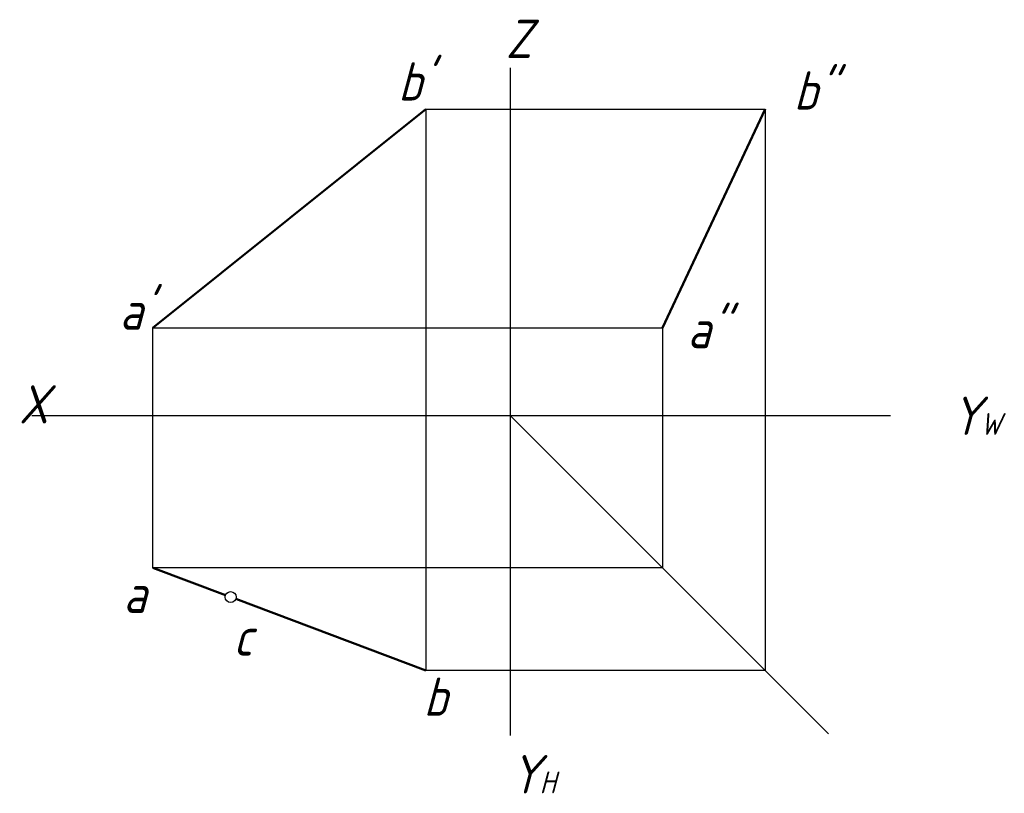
# Model space of a CAD drawing. Header units: millimetres. Extents: x 1089.1 to 1179.2, y 134 to 204.8.
import ezdxf

# ---------------------------------------------------------------- set-up
doc = ezdxf.new("R2010")
doc.units = ezdxf.units.MM
doc.header["$LTSCALE"] = 0.5
doc.layers.add('文字层', color=227, linetype='Continuous', lineweight=20)
doc.layers.add('粗实线层', color=7, linetype='Continuous', lineweight=50)
doc.layers.add('细实线层', color=7, linetype='Continuous')
doc.styles.add('工程斜体', font='gbeitc.shx', dxfattribs={"bigfont": 'gbcbig.shx'})

msp = doc.modelspace()

# ---------------------------------------------------------------- linework, layer by layer
at = {"layer": '粗实线层', "color": 7, "ltscale": 0.5}
for p, q in [((1126.31, 196.639), (1101.31, 176.639)), ((1157.347, 196.639), (1147.946, 176.639)), ((1107.966, 152.173), (1101.31, 154.676)), ((1126.31, 145.276), (1108.902, 151.822))]:
    msp.add_line(p, q, dxfattribs=at)
at = {"layer": '细实线层', "color": 7, "ltscale": 0.5}
for p, q in [((1134.028, 200.414), (1134.028, 139.344)), ((1126.31, 196.639), (1126.31, 145.276)), ((1126.31, 196.639), (1157.347, 196.639)), ((1157.347, 196.639), (1157.347, 145.276)), ((1101.31, 176.639), (1147.946, 176.639)), ((1101.31, 154.676), (1101.31, 176.639)), ((1147.946, 176.639), (1147.946, 154.676)), ((1090.238, 168.594), (1168.836, 168.594)), ((1134.028, 168.594), (1163.137, 139.486)), ((1147.946, 154.676), (1101.31, 154.676)), ((1157.347, 145.276), (1126.31, 145.276))]:
    msp.add_line(p, q, dxfattribs=at)
msp.add_circle((1108.434, 151.997), 0.5, dxfattribs=at)

# ---------------------------------------------------------------- texts
at = {"layer": '文字层', "color": 7, "ltscale": 0.5, "char_height": 3.5, "width": 2.82286, "attachment_point": 1, "style": '工程斜体'}
for s, insert in [('Z', (1133.62, 204.815)), ("b'", (1123.759, 200.914)), ('b"', (1159.966, 200.087)), ("a'", (1098.264, 179.952)), ('a"', (1150.239, 178.265)), ('X', (1089.046, 171.379)), ('Y{\\H0.5714x;W}', (1174.383, 170.336)), ('a', (1098.61, 154.047)), ('c', (1108.668, 150.138)), ('b', (1126.086, 144.629)), ('Y{\\H0.5714x;H}', (1134.041, 137.546))]:
    msp.add_mtext(s, dxfattribs=dict(at, insert=insert))

doc.saveas('drawing.dxf')
